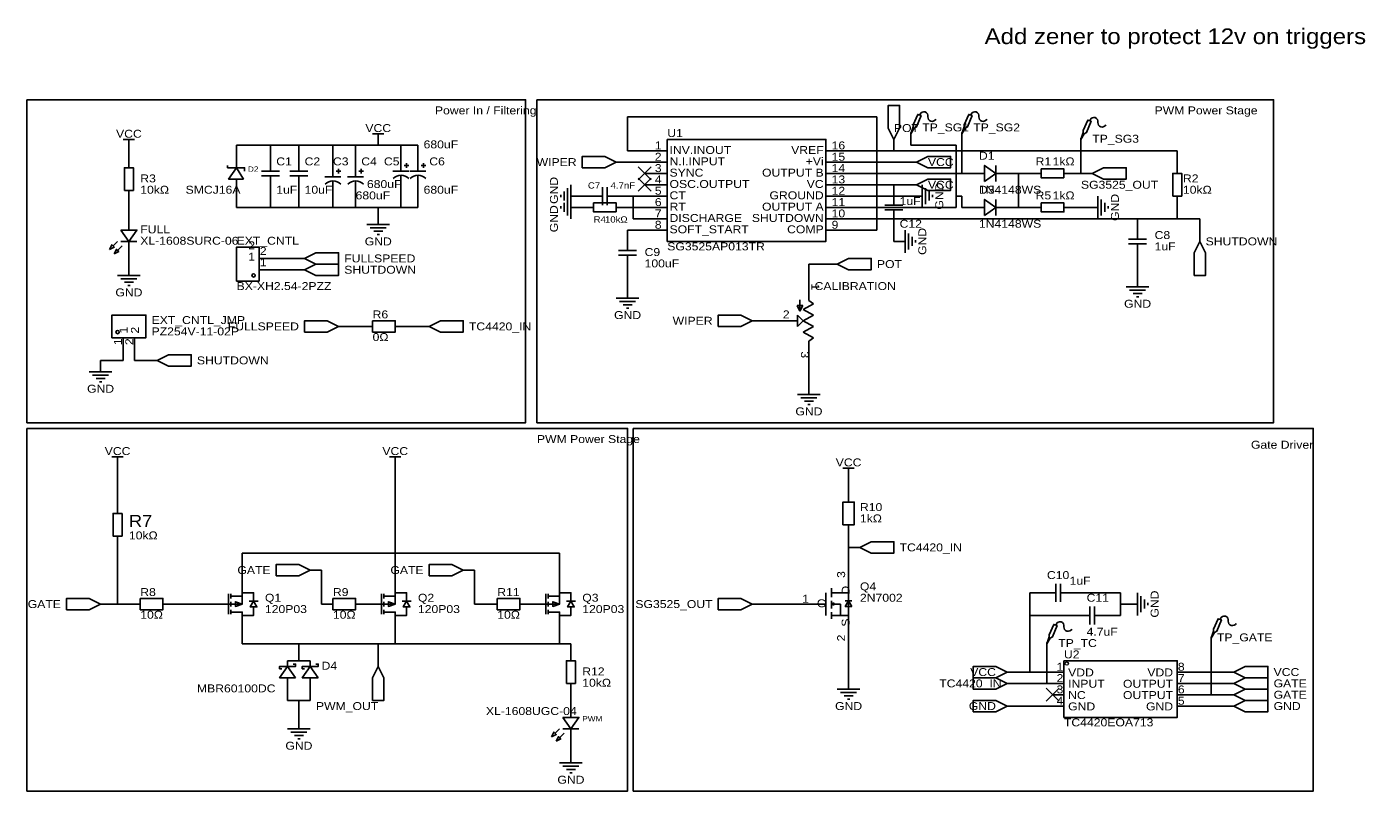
# Model space of a CAD drawing. Header units: millimetres. Extents: x 4 to 306, y 51 to 222.
import ezdxf
from ezdxf.enums import TextEntityAlignment as Align

# ---------------------------------------------------------------- set-up
doc = ezdxf.new("R2010")
doc.units = ezdxf.units.MM
doc.header["$MEASUREMENT"] = 0
doc.styles.get("Standard").update_dxf_attribs({"font": 'arial.ttf'})

msp = doc.modelspace()

# ---------------------------------------------------------------- linework, layer by layer
at = {"color": 1, "true_color": 0x000000}
for points in [[(3.81, 205.74), (115.57, 205.74), (115.57, 133.35), (3.81, 133.35)], [(118.11, 205.74), (283.21, 205.74), (283.21, 133.35), (118.11, 133.35)], [(3.81, 132.08), (138.43, 132.08), (138.43, 50.8), (3.81, 50.8)], [(139.7, 132.08), (292.1, 132.08), (292.1, 50.8), (139.7, 50.8)]]:
    msp.add_lwpolyline(points, close=True, dxfattribs=at)
at = {"color": 1, "true_color": 0xa00000}
for points in [[(198.12, 196.85), (199.39, 199.39), (199.39, 204.47), (196.85, 204.47), (196.85, 199.39)], [(201.93, 198.12), (202.44, 199.64), (202.44, 200.15), (203.45, 202.44), (204.22, 202.18), (203.2, 199.64), (202.69, 199.39)], [(213.36, 198.12), (213.87, 199.64), (213.87, 200.15), (214.88, 202.44), (215.65, 202.18), (214.63, 199.64), (214.12, 199.39)], [(240.03, 196.85), (240.54, 198.37), (240.54, 198.88), (241.55, 201.17), (242.32, 200.91), (241.3, 198.37), (240.79, 198.12)], [(147.32, 196.85), (182.88, 196.85), (182.88, 173.99), (147.32, 173.99)], [(25.65, 185.42), (25.65, 190.5), (27.69, 190.5), (27.69, 185.42)], [(52.32, 187.96), (50.8, 190.5), (49.02, 187.96)], [(135.89, 191.77), (133.35, 193.04), (128.27, 193.04), (128.27, 190.5), (133.35, 190.5)], [(203.2, 191.77), (205.74, 190.5), (210.82, 190.5), (210.82, 193.04), (205.74, 193.04)], [(218.44, 187.45), (220.98, 189.23), (218.44, 191.01)], [(236.22, 188.21), (231.14, 188.21), (231.14, 190.25), (236.22, 190.25)], [(242.57, 189.23), (245.11, 187.96), (250.19, 187.96), (250.19, 190.5), (245.11, 190.5)], [(203.2, 186.69), (205.74, 185.42), (210.82, 185.42), (210.82, 187.96), (205.74, 187.96)], [(260.6, 184.15), (260.6, 189.23), (262.64, 189.23), (262.64, 184.15)], [(135.89, 180.59), (130.81, 180.59), (130.81, 182.63), (135.89, 182.63)], [(218.44, 179.83), (220.98, 181.61), (218.44, 183.39)], [(231.14, 182.63), (236.22, 182.63), (236.22, 180.59), (231.14, 180.59)], [(24.89, 176.53), (26.67, 173.99), (28.45, 176.53)], [(22.35, 172.21), (22.86, 173.23), (23.37, 172.72)], [(23.37, 171.2), (23.88, 172.21), (24.38, 171.7)], [(55.88, 165.1), (50.8, 165.1), (50.8, 172.72), (55.88, 172.72)], [(266.7, 173.99), (265.43, 171.45), (265.43, 166.37), (267.97, 166.37), (267.97, 171.45)], [(66.04, 170.18), (68.58, 168.91), (73.66, 168.91), (73.66, 171.45), (68.58, 171.45)], [(185.42, 168.91), (187.96, 167.64), (193.04, 167.64), (193.04, 170.18), (187.96, 170.18)], [(66.04, 167.64), (68.58, 166.37), (73.66, 166.37), (73.66, 168.91), (68.58, 168.91)], [(22.86, 152.4), (22.86, 157.48), (30.48, 157.48), (30.48, 152.4)], [(166.37, 156.21), (163.83, 157.48), (158.75, 157.48), (158.75, 154.94), (163.83, 154.94)], [(73.66, 154.94), (71.12, 156.21), (66.04, 156.21), (66.04, 153.67), (71.12, 153.67)], [(81.28, 156.21), (86.36, 156.21), (86.36, 153.67), (81.28, 153.67)], [(93.98, 154.94), (96.52, 153.67), (101.6, 153.67), (101.6, 156.21), (96.52, 156.21)], [(33.02, 147.32), (35.56, 146.05), (40.64, 146.05), (40.64, 148.59), (35.56, 148.59)], [(186.69, 110.49), (186.69, 115.57), (189.23, 115.57), (189.23, 110.49)], [(25.15, 113.03), (25.15, 107.95), (23.11, 107.95), (23.11, 113.03)], [(190.5, 105.41), (193.04, 104.14), (198.12, 104.14), (198.12, 106.68), (193.04, 106.68)], [(67.31, 100.33), (64.77, 101.6), (59.69, 101.6), (59.69, 99.06), (64.77, 99.06)], [(101.6, 100.33), (99.06, 101.6), (93.98, 101.6), (93.98, 99.06), (99.06, 99.06)], [(20.32, 92.71), (17.78, 93.98), (12.7, 93.98), (12.7, 91.44), (17.78, 91.44)], [(29.21, 93.98), (34.29, 93.98), (34.29, 91.44), (29.21, 91.44)], [(72.39, 93.98), (77.47, 93.98), (77.47, 91.44), (72.39, 91.44)], [(109.22, 93.98), (114.3, 93.98), (114.3, 91.44), (109.22, 91.44)], [(166.37, 92.71), (163.83, 93.98), (158.75, 93.98), (158.75, 91.44), (163.83, 91.44)], [(52.07, 92.71), (50.55, 92.2), (50.55, 93.22)], [(54.61, 93.35), (55.37, 92.08), (53.85, 92.08)], [(86.36, 92.71), (84.84, 92.2), (84.84, 93.22)], [(88.9, 93.35), (89.66, 92.08), (88.14, 92.08)], [(123.19, 92.71), (121.67, 92.2), (121.67, 93.22)], [(125.73, 93.35), (126.49, 92.08), (124.97, 92.08)], [(188.72, 92.2), (187.2, 92.2), (187.96, 93.47)], [(232.41, 83.82), (232.92, 85.34), (232.92, 85.85), (233.93, 88.14), (234.7, 87.88), (233.68, 85.34), (233.17, 85.09)], [(269.24, 85.09), (269.75, 86.61), (269.75, 87.12), (270.76, 89.41), (271.53, 89.15), (270.51, 86.61), (270, 86.36)], [(64.01, 76.2), (62.23, 78.74), (60.45, 76.2)], [(69.09, 76.2), (67.31, 78.74), (65.53, 76.2)], [(82.55, 78.74), (81.28, 76.2), (81.28, 71.12), (83.82, 71.12), (83.82, 76.2)], [(124.71, 74.93), (124.71, 80.01), (126.75, 80.01), (126.75, 74.93)], [(223.52, 77.47), (220.98, 78.74), (215.9, 78.74), (215.9, 76.2), (220.98, 76.2)], [(236.22, 80.01), (261.62, 80.01), (261.62, 67.31), (236.22, 67.31)], [(274.32, 77.47), (276.86, 76.2), (281.94, 76.2), (281.94, 78.74), (276.86, 78.74)], [(223.52, 74.93), (220.98, 76.2), (215.9, 76.2), (215.9, 73.66), (220.98, 73.66)], [(274.32, 74.93), (276.86, 73.66), (281.94, 73.66), (281.94, 76.2), (276.86, 76.2)], [(274.32, 72.39), (276.86, 71.12), (281.94, 71.12), (281.94, 73.66), (276.86, 73.66)], [(223.52, 69.85), (220.98, 71.12), (215.9, 71.12), (215.9, 68.58), (220.98, 68.58)], [(274.32, 69.85), (276.86, 68.58), (281.94, 68.58), (281.94, 71.12), (276.86, 71.12)], [(123.95, 67.31), (125.73, 64.77), (127.51, 67.31)], [(121.41, 62.99), (121.92, 64.01), (122.43, 63.5)], [(122.43, 61.98), (122.94, 62.99), (123.44, 62.48)]]:
    msp.add_lwpolyline(points, close=True, dxfattribs=at)
at = {"color": 1, "true_color": 0x008800}
for points in [[(138.43, 201.93), (138.43, 194.31)], [(194.31, 201.93), (138.43, 201.93)], [(194.31, 176.53), (194.31, 201.93)], [(201.93, 198.12), (201.93, 195.58)], [(213.36, 189.23), (213.36, 198.12)], [(240.03, 189.23), (240.03, 196.85)], [(26.67, 193.04), (26.67, 194.31)], [(58.42, 195.58), (50.8, 195.58)], [(50.8, 194.31), (50.8, 195.58)], [(58.42, 195.58), (64.77, 195.58)], [(58.42, 194.31), (58.42, 195.58)], [(64.77, 195.58), (72.39, 195.58)], [(64.77, 194.31), (64.77, 195.58)], [(77.47, 195.58), (72.39, 195.58)], [(72.39, 193.04), (72.39, 195.58)], [(77.47, 195.58), (82.55, 195.58)], [(77.47, 195.58), (77.47, 193.04)], [(87.63, 195.58), (82.55, 195.58)], [(91.44, 195.58), (87.63, 195.58)], [(87.63, 194.31), (87.63, 195.58)], [(91.44, 194.31), (91.44, 195.58)], [(138.43, 194.31), (142.24, 194.31)], [(187.96, 194.31), (198.12, 194.31)], [(261.62, 194.31), (198.12, 194.31)], [(201.93, 195.58), (212.09, 195.58)], [(212.09, 195.58), (212.09, 184.15)], [(261.62, 191.77), (261.62, 194.31)], [(142.24, 191.77), (138.43, 191.77)], [(200.66, 191.77), (187.96, 191.77)], [(213.36, 189.23), (187.96, 189.23)], [(213.36, 189.23), (214.63, 189.23)], [(226.06, 189.23), (224.79, 189.23)], [(226.06, 189.23), (228.6, 189.23)], [(226.06, 181.61), (226.06, 189.23)], [(238.76, 189.23), (240.03, 189.23)], [(50.8, 184.15), (50.8, 181.61)], [(58.42, 181.61), (58.42, 184.15)], [(64.77, 181.61), (64.77, 184.15)], [(87.63, 184.15), (87.63, 181.61)], [(91.44, 184.15), (91.44, 181.61)], [(139.7, 184.15), (138.43, 184.15)], [(139.7, 179.07), (139.7, 184.15)], [(139.7, 184.15), (142.24, 184.15)], [(198.12, 186.69), (187.96, 186.69)], [(201.93, 184.15), (187.96, 184.15)], [(198.12, 186.69), (200.66, 186.69)], [(212.09, 184.15), (213.36, 184.15)], [(212.09, 184.15), (212.09, 181.61)], [(213.36, 184.15), (213.36, 181.61)], [(26.67, 180.34), (26.67, 182.88)], [(58.42, 181.61), (50.8, 181.61)], [(64.77, 181.61), (58.42, 181.61)], [(64.77, 181.61), (72.39, 181.61)], [(72.39, 182.88), (72.39, 181.61)], [(77.47, 181.61), (72.39, 181.61)], [(77.47, 181.61), (77.47, 182.88)], [(82.55, 181.61), (77.47, 181.61)], [(87.63, 181.61), (82.55, 181.61)], [(82.55, 181.61), (82.55, 180.34)], [(91.44, 181.61), (87.63, 181.61)], [(142.24, 181.61), (138.43, 181.61)], [(212.09, 181.61), (187.96, 181.61)], [(213.36, 181.61), (214.63, 181.61)], [(226.06, 181.61), (224.79, 181.61)], [(228.6, 181.61), (226.06, 181.61)], [(241.3, 181.61), (238.76, 181.61)], [(261.62, 179.07), (261.62, 181.61)], [(139.7, 179.07), (142.24, 179.07)], [(252.73, 179.07), (187.96, 179.07)], [(252.73, 179.07), (261.62, 179.07)], [(261.62, 179.07), (266.7, 179.07)], [(266.7, 176.53), (266.7, 179.07)], [(138.43, 175.26), (138.43, 176.53)], [(142.24, 176.53), (138.43, 176.53)], [(187.96, 176.53), (194.31, 176.53)], [(198.12, 173.99), (198.12, 176.53)], [(26.67, 168.91), (26.67, 170.18)], [(58.42, 170.18), (63.5, 170.18)], [(58.42, 167.64), (63.5, 167.64)], [(138.43, 167.64), (138.43, 163.83)], [(179.07, 168.91), (182.88, 168.91)], [(179.07, 166.37), (179.07, 168.91)], [(252.73, 166.37), (252.73, 168.91)], [(76.2, 154.94), (78.74, 154.94)], [(88.9, 154.94), (91.44, 154.94)], [(168.91, 156.21), (171.45, 156.21)], [(25.4, 147.32), (25.4, 149.86)], [(27.94, 147.32), (27.94, 149.86)], [(20.32, 147.32), (25.4, 147.32)], [(27.94, 147.32), (30.48, 147.32)], [(179.07, 146.05), (179.07, 142.24)], [(24.13, 123.19), (24.13, 115.57)], [(86.36, 123.19), (86.36, 104.14)], [(187.96, 120.65), (187.96, 118.11)], [(187.96, 105.41), (187.96, 107.95)], [(24.13, 92.71), (24.13, 105.41)], [(52.07, 104.14), (86.36, 104.14)], [(52.07, 104.14), (52.07, 97.79)], [(86.36, 104.14), (86.36, 97.79)], [(123.19, 104.14), (86.36, 104.14)], [(123.19, 97.79), (123.19, 104.14)], [(187.96, 105.41), (187.96, 102.87)], [(69.85, 100.33), (69.85, 92.71)], [(104.14, 92.71), (104.14, 100.33)], [(228.6, 90.17), (228.6, 95.25)], [(229.87, 95.25), (228.6, 95.25)], [(240.03, 95.25), (248.92, 95.25)], [(248.92, 95.25), (248.92, 92.71)], [(22.86, 92.71), (24.13, 92.71)], [(26.67, 92.71), (24.13, 92.71)], [(36.83, 92.71), (46.99, 92.71)], [(81.28, 92.71), (80.01, 92.71)], [(106.68, 92.71), (104.14, 92.71)], [(116.84, 92.71), (118.11, 92.71)], [(168.91, 92.71), (175.26, 92.71)], [(248.92, 92.71), (248.92, 90.17)], [(250.19, 92.71), (248.92, 92.71)], [(52.07, 87.63), (52.07, 83.82)], [(86.36, 87.63), (86.36, 83.82)], [(123.19, 87.63), (123.19, 83.82)], [(228.6, 90.17), (228.6, 77.47)], [(238.76, 90.17), (228.6, 90.17)], [(246.38, 90.17), (248.92, 90.17)], [(269.24, 72.39), (269.24, 85.09)], [(64.77, 83.82), (52.07, 83.82)], [(64.77, 83.82), (82.55, 83.82)], [(64.77, 83.82), (64.77, 82.55)], [(86.36, 83.82), (82.55, 83.82)], [(82.55, 83.82), (82.55, 81.28)], [(123.19, 83.82), (86.36, 83.82)], [(123.19, 83.82), (125.73, 83.82)], [(125.73, 83.82), (125.73, 82.55)], [(187.96, 76.2), (187.96, 82.55)], [(232.41, 74.93), (232.41, 83.82)], [(226.06, 77.47), (228.6, 77.47)], [(233.68, 77.47), (228.6, 77.47)], [(264.16, 77.47), (271.78, 77.47)], [(226.06, 74.93), (232.41, 74.93)], [(233.68, 74.93), (232.41, 74.93)], [(264.16, 74.93), (271.78, 74.93)], [(62.23, 71.12), (62.23, 72.39)], [(62.23, 71.12), (64.77, 71.12)], [(67.31, 71.12), (64.77, 71.12)], [(64.77, 71.12), (64.77, 67.31)], [(67.31, 71.12), (67.31, 72.39)], [(125.73, 72.39), (125.73, 71.12)], [(233.68, 69.85), (226.06, 69.85)], [(264.16, 72.39), (269.24, 72.39)], [(264.16, 69.85), (271.78, 69.85)], [(271.78, 72.39), (269.24, 72.39)], [(125.73, 60.96), (125.73, 59.69)]]:
    msp.add_lwpolyline(points, dxfattribs=at)
at = {"color": 1, "true_color": 0xa00000}
for points in [[(25.4, 196.85), (27.94, 196.85)], [(26.67, 196.85), (26.67, 195.58)], [(81.28, 198.12), (83.82, 198.12)], [(82.55, 198.12), (82.55, 196.85)], [(48.77, 191.01), (48.77, 190.5), (52.58, 190.5), (52.58, 189.74)], [(58.42, 191.77), (58.42, 189.74)], [(64.77, 191.77), (64.77, 189.74)], [(72.39, 190.5), (72.39, 188.47)], [(73.66, 190.25), (73.66, 189.23)], [(77.47, 190.5), (77.47, 188.47)], [(78.74, 190.25), (78.74, 189.23)], [(87.63, 191.77), (87.63, 189.74)], [(89.41, 191.01), (88.39, 191.01)], [(88.9, 191.52), (88.9, 190.5)], [(91.44, 191.77), (91.44, 189.74)], [(93.22, 191.01), (92.2, 191.01)], [(92.71, 191.52), (92.71, 190.5)], [(220.98, 187.45), (220.98, 191.01)], [(56.39, 189.74), (60.45, 189.74)], [(60.45, 188.72), (56.39, 188.72)], [(58.42, 188.72), (58.42, 186.69)], [(62.74, 189.74), (66.8, 189.74)], [(66.8, 188.72), (62.74, 188.72)], [(64.77, 188.72), (64.77, 186.69)], [(74.17, 188.47), (70.61, 188.47)], [(72.39, 187.45), (72.39, 185.42)], [(74.17, 189.74), (73.15, 189.74)], [(79.25, 188.47), (75.69, 188.47)], [(77.47, 187.45), (77.47, 185.42)], [(79.25, 189.74), (78.23, 189.74)], [(89.41, 189.74), (85.85, 189.74)], [(87.63, 188.72), (87.63, 186.69)], [(93.22, 189.74), (89.66, 189.74)], [(91.44, 188.72), (91.44, 186.69)], [(217.17, 189.23), (218.44, 189.23)], [(220.98, 189.23), (222.25, 189.23)], [(123.44, 184.4), (123.44, 183.9)], [(124.21, 185.17), (124.21, 183.13)], [(124.97, 185.93), (124.97, 182.37)], [(125.73, 186.69), (125.73, 181.61)], [(125.73, 184.15), (125.73, 179.07)], [(132.84, 184.15), (130.81, 184.15)], [(132.84, 182.12), (132.84, 186.18)], [(133.86, 186.18), (133.86, 182.12)], [(135.89, 184.15), (133.86, 184.15)], [(198.12, 184.15), (198.12, 182.12)], [(204.47, 181.61), (204.47, 186.69)], [(205.23, 182.37), (205.23, 185.93)], [(205.99, 183.13), (205.99, 185.17)], [(206.76, 183.9), (206.76, 184.4)], [(243.84, 179.07), (243.84, 184.15)], [(123.44, 181.86), (123.44, 181.36)], [(124.21, 182.63), (124.21, 180.59)], [(124.97, 183.39), (124.97, 179.83)], [(196.09, 182.12), (200.15, 182.12)], [(200.15, 181.1), (196.09, 181.1)], [(198.12, 181.1), (198.12, 179.07)], [(217.17, 181.61), (218.44, 181.61)], [(220.98, 179.83), (220.98, 183.39)], [(220.98, 181.61), (222.25, 181.61)], [(244.6, 179.83), (244.6, 183.39)], [(245.36, 180.59), (245.36, 182.63)], [(246.13, 181.36), (246.13, 181.86)], [(26.67, 177.8), (26.67, 176.53)], [(80.01, 177.8), (85.09, 177.8)], [(80.77, 177.04), (84.33, 177.04)], [(81.53, 176.28), (83.57, 176.28)], [(82.3, 175.51), (82.8, 175.51)], [(200.66, 171.45), (200.66, 176.53)], [(201.42, 172.21), (201.42, 175.77)], [(202.18, 172.97), (202.18, 175.01)], [(252.73, 176.53), (252.73, 174.5)], [(24.13, 173.99), (23.11, 172.97)], [(25.15, 172.97), (24.13, 171.96)], [(24.89, 173.99), (28.45, 173.99)], [(26.67, 173.99), (26.67, 172.72)], [(138.43, 171.96), (138.43, 172.72)], [(202.95, 173.74), (202.95, 174.24)], [(250.7, 174.5), (254.76, 174.5)], [(254.76, 173.48), (250.7, 173.48)], [(252.73, 173.48), (252.73, 171.45)], [(136.4, 171.96), (140.46, 171.96)], [(136.4, 170.94), (140.46, 170.94)], [(138.43, 170.18), (138.43, 170.94)], [(24.13, 166.37), (29.21, 166.37)], [(24.89, 165.61), (28.45, 165.61)], [(25.65, 164.85), (27.69, 164.85)], [(26.42, 164.08), (26.92, 164.08)], [(250.19, 163.83), (255.27, 163.83)], [(250.95, 163.07), (254.51, 163.07)], [(135.89, 161.29), (140.97, 161.29)], [(136.65, 160.53), (140.21, 160.53)], [(177.04, 160.91), (177.04, 158.37)], [(180.09, 160.02), (177.8, 158.75)], [(179.07, 161.29), (179.07, 160.78)], [(179.07, 160.78), (180.09, 160.02)], [(251.71, 162.31), (253.75, 162.31)], [(252.48, 161.54), (252.98, 161.54)], [(137.41, 159.77), (139.45, 159.77)], [(138.18, 159), (138.68, 159)], [(177.04, 158.37), (176.4, 159.64)], [(176.4, 159.64), (177.67, 159.64)], [(176.53, 157.48), (177.8, 156.21)], [(176.53, 154.94), (176.53, 157.48)], [(177.67, 159.64), (177.04, 158.37)], [(177.8, 158.75), (180.09, 157.48)], [(180.09, 157.48), (177.8, 156.21)], [(177.8, 156.21), (176.53, 154.94)], [(177.8, 156.21), (180.09, 154.94)], [(180.09, 154.94), (177.8, 153.67)], [(177.8, 153.67), (180.09, 152.4)], [(180.09, 152.4), (179.07, 151.64)], [(179.07, 151.64), (179.07, 151.13)], [(17.78, 144.78), (22.86, 144.78)], [(18.54, 144.02), (22.1, 144.02)], [(19.3, 143.26), (21.34, 143.26)], [(20.07, 142.49), (20.57, 142.49)], [(176.53, 139.7), (181.61, 139.7)], [(177.29, 138.94), (180.85, 138.94)], [(178.05, 138.18), (180.09, 138.18)], [(178.82, 137.41), (179.32, 137.41)], [(22.86, 125.73), (25.4, 125.73)], [(24.13, 125.73), (24.13, 124.46)], [(85.09, 125.73), (87.63, 125.73)], [(86.36, 125.73), (86.36, 124.46)], [(186.69, 123.19), (189.23, 123.19)], [(187.96, 123.19), (187.96, 121.92)], [(187.96, 97.79), (187.96, 87.63)], [(234.44, 93.22), (234.44, 97.28)], [(235.46, 97.28), (235.46, 93.22)], [(49.02, 90.42), (49.02, 95)], [(49.53, 92.71), (52.07, 92.71), (52.07, 95.25), (54.61, 95.25), (54.61, 93.47)], [(49.53, 95), (49.53, 93.98)], [(52.07, 94.49), (49.53, 94.49)], [(83.31, 90.42), (83.31, 95)], [(83.82, 92.71), (86.36, 92.71), (86.36, 95.25), (88.9, 95.25), (88.9, 93.47)], [(83.82, 95), (83.82, 93.98)], [(86.36, 94.49), (83.82, 94.49)], [(120.14, 90.42), (120.14, 95)], [(120.65, 92.71), (123.19, 92.71), (123.19, 95.25), (125.73, 95.25), (125.73, 93.47)], [(120.65, 95), (120.65, 93.98)], [(123.19, 94.49), (120.65, 94.49)], [(182.88, 95.25), (182.88, 90.17)], [(184.15, 96.27), (184.15, 94.23)], [(184.15, 95.25), (187.96, 95.25)], [(232.41, 95.25), (234.44, 95.25)], [(235.46, 95.25), (237.49, 95.25)], [(252.73, 90.17), (252.73, 95.25)], [(253.49, 90.93), (253.49, 94.49)], [(254.25, 91.69), (254.25, 93.73)], [(49.53, 93.22), (49.53, 92.2)], [(49.53, 90.93), (52.07, 90.93), (52.07, 90.17), (54.61, 90.17), (54.61, 91.95)], [(49.53, 90.42), (49.53, 91.44)], [(53.59, 93.35), (54.1, 93.35), (55.12, 93.35), (55.63, 93.35)], [(83.82, 93.22), (83.82, 92.2)], [(83.82, 90.93), (86.36, 90.93), (86.36, 90.17), (88.9, 90.17), (88.9, 91.95)], [(83.82, 90.42), (83.82, 91.44)], [(87.88, 93.35), (88.39, 93.35), (89.41, 93.35), (89.92, 93.35)], [(120.65, 93.22), (120.65, 92.2)], [(120.65, 90.93), (123.19, 90.93), (123.19, 90.17), (125.73, 90.17), (125.73, 91.95)], [(120.65, 90.42), (120.65, 91.44)], [(124.71, 93.35), (125.22, 93.35), (126.24, 93.35), (126.75, 93.35)], [(182.88, 92.71), (180.34, 92.71)], [(184.15, 93.47), (184.15, 91.69)], [(184.15, 92.71), (184.66, 92.96)], [(184.15, 92.71), (186.18, 92.71)], [(184.15, 92.71), (184.66, 92.46)], [(184.15, 90.93), (184.15, 89.41)], [(184.66, 92.96), (184.66, 92.71)], [(184.66, 92.46), (184.66, 92.71)], [(186.18, 92.71), (186.18, 90.17)], [(188.72, 93.47), (187.2, 93.47)], [(242.06, 92.2), (242.06, 88.14)], [(243.08, 92.2), (243.08, 88.14)], [(255.02, 92.46), (255.02, 92.96)], [(184.15, 90.17), (187.96, 90.17)], [(241.3, 90.17), (242.06, 90.17)], [(243.08, 90.17), (243.84, 90.17)], [(63.5, 79.25), (64.01, 79.25), (64.01, 78.74), (60.45, 78.74), (60.45, 78.23), (60.96, 78.23)], [(62.23, 78.74), (62.23, 80.01)], [(67.31, 80.01), (62.23, 80.01)], [(68.58, 79.25), (69.09, 79.25), (69.09, 78.74), (65.53, 78.74), (65.53, 78.23), (66.04, 78.23)], [(67.31, 78.74), (67.31, 80.01)], [(62.23, 74.93), (62.23, 76.2)], [(67.31, 74.93), (67.31, 76.2)], [(185.42, 73.66), (190.5, 73.66)], [(186.18, 72.9), (189.74, 72.9)], [(186.94, 72.14), (188.98, 72.14)], [(187.71, 71.37), (188.21, 71.37)], [(125.73, 68.58), (125.73, 67.31)], [(62.23, 64.77), (67.31, 64.77)], [(62.99, 64.01), (66.55, 64.01)], [(123.19, 64.77), (122.17, 63.75)], [(124.21, 63.75), (123.19, 62.74)], [(123.95, 64.77), (127.51, 64.77)], [(125.73, 64.77), (125.73, 63.5)], [(63.75, 63.25), (65.79, 63.25)], [(64.52, 62.48), (65.02, 62.48)], [(123.19, 57.15), (128.27, 57.15)], [(123.95, 56.39), (127.51, 56.39)], [(124.71, 55.63), (126.75, 55.63)], [(125.48, 54.86), (125.98, 54.86)]]:
    msp.add_lwpolyline(points, dxfattribs=at)
at = {"color": 1, "true_color": 0x880000}
for points in [[(82.55, 195.58), (82.55, 196.85)], [(198.12, 194.31), (198.12, 196.85)], [(201.93, 198.12), (201.93, 198.37)], [(213.36, 198.12), (213.36, 198.37)], [(240.03, 196.85), (240.03, 197.1)], [(26.67, 194.31), (26.67, 195.58)], [(50.8, 194.31), (50.8, 190.5)], [(58.42, 194.31), (58.42, 191.77)], [(64.77, 194.31), (64.77, 191.77)], [(87.63, 194.31), (87.63, 191.77)], [(91.44, 194.31), (91.44, 191.77)], [(142.24, 194.31), (147.32, 194.31)], [(187.96, 194.31), (182.88, 194.31)], [(26.67, 193.04), (26.67, 190.5)], [(72.39, 193.04), (72.39, 190.5)], [(77.47, 193.04), (77.47, 190.5)], [(138.43, 191.77), (135.89, 191.77)], [(142.24, 191.77), (147.32, 191.77)], [(187.96, 191.77), (182.88, 191.77)], [(200.66, 191.77), (203.2, 191.77)], [(261.62, 191.77), (261.62, 189.23)], [(50.8, 184.15), (50.8, 187.96)], [(142.24, 189.23), (147.32, 189.23)], [(187.96, 189.23), (182.88, 189.23)], [(214.63, 189.23), (217.17, 189.23)], [(224.79, 189.23), (222.25, 189.23)], [(228.6, 189.23), (231.14, 189.23)], [(238.76, 189.23), (236.22, 189.23)], [(240.03, 189.23), (242.57, 189.23)], [(26.67, 182.88), (26.67, 185.42)], [(58.42, 184.15), (58.42, 186.69)], [(64.77, 184.15), (64.77, 186.69)], [(72.39, 182.88), (72.39, 185.42)], [(77.47, 182.88), (77.47, 185.42)], [(87.63, 184.15), (87.63, 186.69)], [(91.44, 184.15), (91.44, 186.69)], [(128.27, 184.15), (125.73, 184.15)], [(128.27, 184.15), (130.81, 184.15)], [(138.43, 184.15), (135.89, 184.15)], [(142.24, 186.69), (147.32, 186.69)], [(142.24, 184.15), (147.32, 184.15)], [(187.96, 186.69), (182.88, 186.69)], [(187.96, 184.15), (182.88, 184.15)], [(198.12, 186.69), (198.12, 184.15)], [(200.66, 186.69), (203.2, 186.69)], [(201.93, 184.15), (204.47, 184.15)], [(261.62, 181.61), (261.62, 184.15)], [(128.27, 181.61), (125.73, 181.61)], [(128.27, 181.61), (130.81, 181.61)], [(138.43, 181.61), (135.89, 181.61)], [(142.24, 181.61), (147.32, 181.61)], [(187.96, 181.61), (182.88, 181.61)], [(214.63, 181.61), (217.17, 181.61)], [(224.79, 181.61), (222.25, 181.61)], [(228.6, 181.61), (231.14, 181.61)], [(238.76, 181.61), (236.22, 181.61)], [(241.3, 181.61), (243.84, 181.61)], [(26.67, 180.34), (26.67, 177.8)], [(82.55, 180.34), (82.55, 177.8)], [(142.24, 179.07), (147.32, 179.07)], [(187.96, 179.07), (182.88, 179.07)], [(198.12, 176.53), (198.12, 179.07)], [(252.73, 179.07), (252.73, 176.53)], [(138.43, 175.26), (138.43, 172.72)], [(142.24, 176.53), (147.32, 176.53)], [(187.96, 176.53), (182.88, 176.53)], [(266.7, 176.53), (266.7, 173.99)], [(26.67, 170.18), (26.67, 172.72)], [(198.12, 173.99), (200.66, 173.99)], [(58.42, 170.18), (55.88, 170.18)], [(63.5, 170.18), (66.04, 170.18)], [(138.43, 167.64), (138.43, 170.18)], [(252.73, 168.91), (252.73, 171.45)], [(26.67, 168.91), (26.67, 166.37)], [(58.42, 167.64), (55.88, 167.64)], [(63.5, 167.64), (66.04, 167.64)], [(179.07, 166.37), (179.07, 161.29)], [(182.88, 168.91), (185.42, 168.91)], [(252.73, 166.37), (252.73, 163.83)], [(138.43, 163.83), (138.43, 161.29)], [(76.2, 154.94), (73.66, 154.94)], [(78.74, 154.94), (81.28, 154.94)], [(88.9, 154.94), (86.36, 154.94)], [(91.44, 154.94), (93.98, 154.94)], [(168.91, 156.21), (166.37, 156.21)], [(171.45, 156.21), (176.53, 156.21)], [(25.4, 149.86), (25.4, 152.4)], [(27.94, 149.86), (27.94, 152.4)], [(179.07, 146.05), (179.07, 151.13)], [(20.32, 147.32), (20.32, 144.78)], [(30.48, 147.32), (33.02, 147.32)], [(179.07, 142.24), (179.07, 139.7)], [(24.13, 123.19), (24.13, 124.46)], [(86.36, 123.19), (86.36, 124.46)], [(187.96, 120.65), (187.96, 121.92)], [(187.96, 118.11), (187.96, 115.57)], [(24.13, 115.57), (24.13, 113.03)], [(187.96, 107.95), (187.96, 110.49)], [(24.13, 105.41), (24.13, 107.95)], [(187.96, 105.41), (190.5, 105.41)], [(187.96, 102.87), (187.96, 97.79)], [(69.85, 100.33), (67.31, 100.33)], [(104.14, 100.33), (101.6, 100.33)], [(52.07, 97.79), (52.07, 95.25)], [(86.36, 97.79), (86.36, 95.25)], [(123.19, 97.79), (123.19, 95.25)], [(229.87, 95.25), (232.41, 95.25)], [(240.03, 95.25), (237.49, 95.25)], [(22.86, 92.71), (20.32, 92.71)], [(26.67, 92.71), (29.21, 92.71)], [(36.83, 92.71), (34.29, 92.71)], [(46.99, 92.71), (49.53, 92.71)], [(69.85, 92.71), (72.39, 92.71)], [(80.01, 92.71), (77.47, 92.71)], [(81.28, 92.71), (83.82, 92.71)], [(106.68, 92.71), (109.22, 92.71)], [(116.84, 92.71), (114.3, 92.71)], [(118.11, 92.71), (120.65, 92.71)], [(168.91, 92.71), (166.37, 92.71)], [(175.26, 92.71), (180.34, 92.71)], [(250.19, 92.71), (252.73, 92.71)], [(52.07, 87.63), (52.07, 90.17)], [(86.36, 87.63), (86.36, 90.17)], [(123.19, 87.63), (123.19, 90.17)], [(187.96, 82.55), (187.96, 87.63)], [(238.76, 90.17), (241.3, 90.17)], [(246.38, 90.17), (243.84, 90.17)], [(269.24, 85.09), (269.24, 85.34)], [(64.77, 82.55), (64.77, 80.01)], [(125.73, 82.55), (125.73, 80.01)], [(232.41, 83.82), (232.41, 84.07)], [(82.55, 81.28), (82.55, 78.74)], [(187.96, 76.2), (187.96, 73.66)], [(226.06, 77.47), (223.52, 77.47)], [(233.68, 77.47), (236.22, 77.47)], [(264.16, 77.47), (261.62, 77.47)], [(271.78, 77.47), (274.32, 77.47)], [(62.23, 72.39), (62.23, 74.93)], [(67.31, 72.39), (67.31, 74.93)], [(125.73, 72.39), (125.73, 74.93)], [(226.06, 74.93), (223.52, 74.93)], [(233.68, 74.93), (236.22, 74.93)], [(264.16, 74.93), (261.62, 74.93)], [(271.78, 74.93), (274.32, 74.93)], [(125.73, 71.12), (125.73, 68.58)], [(226.06, 69.85), (223.52, 69.85)], [(233.68, 72.39), (236.22, 72.39)], [(233.68, 69.85), (236.22, 69.85)], [(264.16, 72.39), (261.62, 72.39)], [(264.16, 69.85), (261.62, 69.85)], [(271.78, 72.39), (274.32, 72.39)], [(271.78, 69.85), (274.32, 69.85)], [(64.77, 67.31), (64.77, 64.77)], [(125.73, 60.96), (125.73, 63.5)], [(125.73, 59.69), (125.73, 57.15)]]:
    msp.add_lwpolyline(points, dxfattribs=at)
at = {"color": 1, "true_color": 0x999999}
for points in [[(143.68, 190.67), (140.8, 187.79)], [(140.8, 190.67), (143.68, 187.79)], [(143.68, 188.13), (140.8, 185.25)], [(140.8, 188.13), (143.68, 185.25)], [(235.12, 73.83), (232.24, 70.95)], [(232.24, 73.83), (235.12, 70.95)]]:
    msp.add_lwpolyline(points, dxfattribs=at)
at = {"color": 1, "lineweight": 0, "true_color": 0xa00000}
msp.add_circle((236.86, 79.38), 0.381, dxfattribs=at)
at = {"color": 1, "true_color": 0xa00000}
for centre, radius, start, end in [((204.83, 202.11), 0.928, 348.8182, 519.291), ((216.26, 202.11), 0.928, 348.8182, 519.291), ((206.68, 201.84), 0.94, 174.3595, 333.7498), ((218.11, 201.84), 0.94, 174.3595, 333.7498), ((242.93, 200.84), 0.928, 348.8182, 519.291), ((244.78, 200.57), 0.94, 174.3595, 333.7498), ((72.39, 185), 2.54, 45.4819, 133.7778), ((77.47, 185), 2.54, 45.4819, 133.7778), ((87.63, 186.27), 2.54, 45.4819, 133.7778), ((91.44, 186.27), 2.54, 45.4819, 133.7778), ((235.31, 87.81), 0.928, 348.8182, 519.291), ((237.16, 87.54), 0.94, 174.3595, 333.7498), ((272.14, 89.08), 0.928, 348.8182, 519.291), ((273.99, 88.81), 0.94, 174.3595, 333.7498)]:
    msp.add_arc(centre, radius, start, end, dxfattribs=at)
at = {"true_color": 0x000000}
for centre in [(54.61, 166.37), (24.13, 153.67)]:
    msp.add_ellipse(centre, major_axis=(0, 0.381), ratio=1, dxfattribs=at)

# ---------------------------------------------------------------- texts
at = {"color": 1, "true_color": 0x000000, "width": 1.1}
for s, height, p in [('Add zener to protect 12v on triggers', 3.5, (218.44, 217.17)), ('16', 1.778, (184.15, 194.08)), ('INV.INOUT', 1.778, (147.83, 193.06)), ('15', 1.778, (184.15, 191.54)), ('SYNC', 1.778, (147.83, 187.98)), ('N.I.INPUT', 1.778, (147.83, 190.52)), ('14', 1.778, (184.15, 189)), ('OSC.OUTPUT', 1.778, (147.83, 185.44)), ('13', 1.778, (184.15, 186.46)), ('CT', 1.778, (147.83, 182.9)), ('12', 1.778, (184.15, 183.92)), ('RT', 1.778, (147.83, 180.36)), ('11', 1.778, (184.15, 181.38)), ('10', 1.778, (184.15, 178.84)), ('DISCHARGE', 1.778, (147.83, 177.82)), ('9', 1.78, (184.15, 176.3)), ('SOFT_START', 1.778, (147.83, 175.28)), ('2', 1.78, (56.01, 170.41)), ('1', 1.78, (56.01, 167.87)), ('G', 1.78, (180.85, 91.46)), ('8', 1.78, (261.75, 77.24)), ('VDD', 1.778, (237.16, 75.97)), ('INPUT', 1.778, (237.16, 73.43)), ('7', 1.78, (261.75, 74.7)), ('NC', 1.778, (237.16, 70.89)), ('6', 1.78, (261.75, 72.16)), ('GND', 1.778, (237.16, 68.35)), ('5', 1.78, (261.75, 69.62))]:
    msp.add_text(s, height=height, dxfattribs=at).set_placement(p, align=Align.BOTTOM_LEFT)
at = {"color": 1, "true_color": 0x0000ff, "width": 1.1}
for s, p in [('Power In / Filtering', (95.25, 201.93)), ('PWM Power Stage', (256.54, 201.93)), ('680uF', (92.71, 194.31)), ('1kΩ', (233.68, 190.5)), ('680uF', (80.01, 185.42)), ('10kΩ', (29.21, 184.15)), ('SMCJ16A', (39.37, 184.15)), ('1uF', (59.69, 184.15)), ('10uF', (66.04, 184.15)), ('680uF', (77.47, 182.88)), ('680uF', (92.71, 184.15)), ('1N4148WS', (217.17, 184.15)), ('1kΩ', (233.68, 182.88)), ('10kΩ', (262.89, 184.15)), ('1uF', (199.39, 181.61)), ('1N4148WS', (217.17, 176.53)), ('XL-1608SURC-06', (29.21, 172.72)), ('SG3525AP013TR', (147.32, 171.45)), ('1uF', (256.54, 171.45)), ('100uF', (142.24, 167.64)), ('BX-XH2.54-2PZZ', (50.8, 162.56)), ('PZ254V-11-02P', (31.75, 152.4)), ('0Ω', (81.28, 151.13)), ('PWM Power Stage', (118.11, 128.27)), ('Gate Driver', (278.13, 127)), ('1kΩ', (190.5, 110.49)), ('10kΩ', (26.67, 106.68)), ('1uF', (237.49, 96.52)), ('2N7002', (190.5, 92.71)), ('10Ω', (29.21, 88.9)), ('120P03', (57.15, 90.17)), ('10Ω', (72.39, 88.9)), ('120P03', (91.44, 90.17)), ('10Ω', (109.22, 88.9)), ('120P03', (128.27, 90.17)), ('4.7uF', (241.3, 85.09)), ('10kΩ', (128.27, 73.66)), ('MBR60100DC', (41.91, 72.39)), ('XL-1608UGC-04', (106.68, 67.31)), ('TC4420EOA713', (236.22, 64.77))]:
    msp.add_text(s, height=1.778, dxfattribs=at).set_placement(p, align=Align.BOTTOM_LEFT)
at = {"color": 1, "true_color": 0x000080, "width": 1.1}
for s, p in [('VCC', (82.55, 199.39)), ('VCC', (26.67, 198.12)), ('GND', (82.55, 173.99)), ('GND', (26.67, 162.56)), ('GND', (252.73, 160.02)), ('GND', (138.43, 157.48)), ('GND', (20.32, 140.97)), ('GND', (179.07, 135.89)), ('VCC', (24.13, 127)), ('VCC', (86.36, 127)), ('VCC', (187.96, 124.46)), ('GND', (187.96, 69.85)), ('GND', (64.77, 60.96)), ('GND', (125.73, 53.34))]:
    msp.add_text(s, height=1.778, dxfattribs=at).set_placement(p, align=Align.MIDDLE_CENTER)
for s, height, p in [('U1', 1.778, (147.32, 196.85)), ('TP_SG1', 1.778, (204.47, 198.12)), ('TP_SG2', 1.778, (215.9, 198.12)), ('TP_SG3', 1.778, (242.57, 195.58)), ('D1', 1.778, (217.17, 191.77)), ('D2', 1.2, (53.34, 189.23)), ('C1', 1.778, (59.69, 190.5)), ('C2', 1.778, (66.04, 190.5)), ('C3', 1.778, (72.39, 190.5)), ('C4', 1.778, (78.74, 190.5)), ('C5', 1.778, (83.82, 190.5)), ('C6', 1.778, (93.98, 190.5)), ('R1', 1.778, (229.87, 190.5)), ('R3', 1.778, (29.21, 186.69)), ('C7', 1.4, (129.54, 185.42)), ('4.7nF', 1.4, (134.62, 185.42)), ('R2', 1.778, (262.89, 186.69)), ('D3', 1.778, (217.17, 184.15)), ('R5', 1.778, (229.87, 182.88)), ('R4', 1.4, (130.81, 177.8)), ('10kΩ', 1.4, (133.35, 177.8)), ('C12', 1.778, (199.39, 176.53)), ('FULL', 1.778, (29.21, 175.26)), ('EXT_CNTL', 1.778, (50.8, 172.72)), ('C8', 1.778, (256.54, 173.99)), ('C9', 1.778, (142.24, 170.18)), ('CALIBRATION', 1.778, (180.34, 162.56)), ('EXT_CNTL_JMP', 1.778, (31.75, 154.94)), ('R6', 1.778, (81.28, 156.21)), ('R10', 1.778, (190.5, 113.03)), ('R7', 2.667, (26.67, 109.22)), ('C10', 1.778, (232.41, 97.79)), ('Q4', 1.778, (190.5, 95.25)), ('R8', 1.778, (29.21, 93.98)), ('Q1', 1.778, (57.15, 92.71)), ('R9', 1.778, (72.39, 93.98)), ('Q2', 1.778, (91.44, 92.71)), ('R11', 1.778, (109.22, 93.98)), ('Q3', 1.778, (128.27, 92.71)), ('C11', 1.778, (241.3, 92.71)), ('TP_TC', 1.778, (234.95, 82.55)), ('TP_GATE', 1.778, (270.51, 83.82)), ('U2', 1.778, (236.22, 80.01)), ('D4', 1.778, (69.85, 77.47)), ('R12', 1.778, (128.27, 76.2)), ('PWM', 1.2, (128.27, 66.04))]:
    msp.add_text(s, height=height, dxfattribs=at).set_placement(p, align=Align.BOTTOM_LEFT)
for s, p in [('POT', (198.12, 199.39)), ('VCC', (205.74, 191.77)), ('VCC', (205.74, 186.69)), ('SG3525_OUT', (240.03, 186.69)), ('SHUTDOWN', (267.97, 173.99)), ('FULLSPEED', (74.93, 170.18)), ('POT', (194.31, 168.91)), ('SHUTDOWN', (74.93, 167.64)), ('TC4420_IN', (102.87, 154.94)), ('SHUTDOWN', (41.91, 147.32)), ('TC4420_IN', (199.39, 105.41)), ('VCC', (283.21, 77.47)), ('GATE', (283.21, 74.93)), ('GATE', (283.21, 72.39)), ('GND', (283.21, 69.85))]:
    msp.add_text(s, height=1.778, dxfattribs=at).set_placement(p, align=Align.MIDDLE_LEFT)
at = {"color": 1, "true_color": 0x000000, "width": 1.1}
for s, height, p in [('1', 1.78, (146.05, 194.08)), ('2', 1.78, (146.05, 191.54)), ('VREF', 1.778, (182.37, 193.06)), ('3', 1.78, (146.05, 189)), ('OUTPUT B', 1.778, (182.37, 187.98)), ('+Vi', 1.778, (182.37, 190.52)), ('4', 1.78, (146.05, 186.46)), ('VC', 1.778, (182.37, 185.44)), ('5', 1.78, (146.05, 183.92)), ('GROUND', 1.778, (182.37, 182.9)), ('7', 1.78, (146.05, 178.84)), ('6', 1.78, (146.05, 181.38)), ('OUTPUT A', 1.778, (182.37, 180.36)), ('8', 1.78, (146.05, 176.3)), ('SHUTDOWN', 1.778, (182.37, 177.82)), ('COMP', 1.778, (182.37, 175.28)), ('2', 1.78, (54.94, 171.68)), ('1', 1.78, (54.94, 169.14)), ('1', 1.78, (179.07, 92.48)), ('1', 1.78, (236.09, 77.24)), ('2', 1.78, (236.09, 74.7)), ('OUTPUT', 1.778, (260.68, 73.43)), ('VDD', 1.778, (260.68, 75.97)), ('3', 1.78, (236.09, 72.16)), ('OUTPUT', 1.778, (260.68, 70.89)), ('4', 1.78, (236.09, 69.62)), ('GND', 1.778, (260.68, 68.35))]:
    msp.add_text(s, height=height, dxfattribs=at).set_placement(p, align=Align.BOTTOM_RIGHT)
at = {"color": 1, "true_color": 0x000080, "width": 1.1}
for s, p in [('WIPER', (127, 191.77)), ('WIPER', (157.48, 156.21)), ('FULLSPEED', (64.77, 154.94)), ('GATE', (58.42, 100.33)), ('GATE', (92.71, 100.33)), ('GATE', (11.43, 92.71)), ('SG3525_OUT', (157.48, 92.71)), ('TC4420_IN', (222.25, 74.93)), ('VCC', (220.98, 77.47)), ('PWM_OUT', (82.55, 69.85)), ('GND', (220.98, 69.85))]:
    msp.add_text(s, height=1.778, dxfattribs=at).set_placement(p, align=Align.MIDDLE_RIGHT)
for p in [(121.92, 185.42), (208.28, 184.15), (247.65, 181.61), (121.92, 179.07), (204.47, 173.99), (256.54, 92.71)]:
    msp.add_text('GND', height=1.778, rotation=90, dxfattribs=at).set_placement(p, align=Align.MIDDLE_CENTER)
at = {"color": 1, "true_color": 0x000000, "width": 1.1}
msp.add_text('1', height=1.78, rotation=270, dxfattribs=at).set_placement((179.07, 163.83), align=Align.BOTTOM_CENTER)
msp.add_text('2', height=1.78, dxfattribs=at).set_placement((173.99, 156.21), align=Align.BOTTOM_CENTER)
for s, p in [('1', (26.9, 153.34)), ('2', (29.44, 153.34)), ('3', (187.71, 98.57)), ('S', (188.72, 87.65))]:
    msp.add_text(s, height=1.78, rotation=90, dxfattribs=at).set_placement(p, align=Align.BOTTOM_LEFT)
for s, p in [('1', (25.63, 152.27)), ('2', (28.17, 152.27)), ('D', (188.72, 96.8)), ('2', (187.71, 85.87))]:
    msp.add_text(s, height=1.78, rotation=90, dxfattribs=at).set_placement(p, align=Align.BOTTOM_RIGHT)
msp.add_text('3', height=1.78, rotation=270, dxfattribs=at).set_placement((179.07, 148.59), align=Align.TOP_CENTER)

doc.saveas('drawing.dxf')
